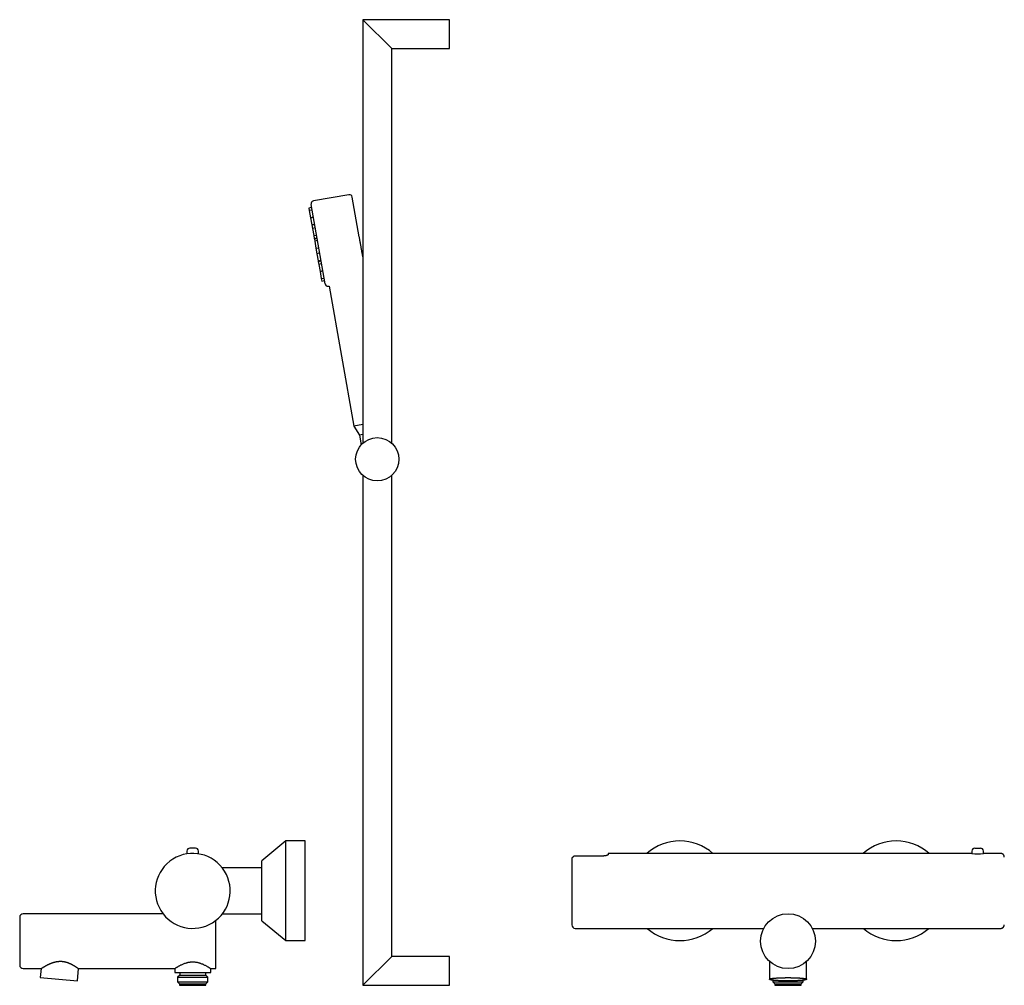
# Model space of a CAD drawing. Header units: millimetres. Extents: x 8 to 1188, y 12 to 1567.
# Tile 12 of 14: x 27 to 710, y 897 to 1567. Entities that reach past the tile are written whole.
import ezdxf

# ---------------------------------------------------------------- set-up
doc = ezdxf.new("R2010")
doc.units = ezdxf.units.MM

msp = doc.modelspace()

# ---------------------------------------------------------------- linework, layer by layer
at = {"color": 7, "linetype": 'Continuous', "lineweight": 30}
for p, q in [((325, 1567), (265, 1567)), ((265, 1567), (265, 1273.18)), ((285, 1547), (265, 1567)), ((325, 1547), (325, 1567)), ((285, 1547), (325, 1547)), ((285, 1273.18), (285, 1547)), ((255.35, 1445.55), (230.68, 1441.2)), ((262.53, 1416.35), (257.67, 1443.93)), ((229.46, 1436.62), (227.56, 1436.28)), ((227.56, 1436.28), (227.87, 1434.53)), ((229.77, 1434.86), (227.87, 1434.53)), ((227.87, 1434.53), (228.74, 1429.59)), ((238.78, 1383.73), (229.06, 1438.88)), ((228.74, 1429.59), (230.64, 1429.93)), ((230.65, 1429.89), (228.74, 1429.56)), ((228.74, 1429.59), (228.74, 1429.56)), ((228.74, 1429.56), (229.61, 1424.62)), ((229.61, 1424.62), (231.52, 1424.96)), ((231.52, 1424.95), (229.61, 1424.61)), ((229.61, 1424.62), (229.61, 1424.61)), ((229.61, 1424.61), (230.05, 1422.14)), ((231.95, 1422.47), (230.05, 1422.14)), ((230.05, 1422.14), (230.92, 1417.2)), ((230.92, 1417.2), (232.82, 1417.54)), ((230.92, 1417.2), (231.27, 1415.22)), ((231.27, 1415.22), (233.17, 1415.56)), ((231.27, 1415.22), (231.35, 1414.79)), ((233.25, 1415.13), (231.35, 1414.79)), ((231.35, 1414.79), (231.59, 1413.39)), ((233.5, 1413.73), (231.59, 1413.39)), ((231.59, 1413.39), (232.46, 1408.46)), ((232.46, 1408.46), (234.37, 1408.79)), ((232.46, 1408.46), (233.13, 1404.65)), ((235.04, 1404.99), (233.13, 1404.65)), ((233.13, 1404.65), (234, 1399.72)), ((234, 1399.72), (235.91, 1400.05)), ((234, 1399.72), (234.07, 1399.33)), ((234.07, 1399.33), (235.98, 1399.66)), ((234.07, 1399.33), (234.44, 1397.25)), ((236.34, 1397.59), (234.44, 1397.25)), ((234.44, 1397.25), (235.31, 1392.32)), ((235.31, 1392.32), (237.21, 1392.65)), ((237.21, 1392.65), (235.31, 1392.32)), ((235.31, 1392.32), (235.31, 1392.32)), ((235.31, 1392.32), (236.18, 1387.38)), ((236.18, 1387.38), (238.08, 1387.72)), ((236.18, 1387.38), (236.48, 1385.66)), ((236.48, 1385.66), (238.39, 1386)), ((241.1, 1382.11), (241.61, 1382.2)), ((241.61, 1382.2), (258.76, 1284.93)), ((265, 1286.03), (258.76, 1284.93)), ((258.76, 1284.93), (262.67, 1278.67)), ((265, 1279.08), (262.67, 1278.67)), ((262.67, 1278.67), (263.85, 1272.03)), ((265, 1250.82), (265, 897)), ((285, 917), (285, 1250.82)), ((211.56, 997.17), (195.03, 983.31)), ((225, 997.17), (211.56, 997.17)), ((211.56, 927.99), (211.56, 997.17)), ((225, 927.99), (225, 997.17)), ((142.98, 990.17), (142.98, 988.2)), ((148.97, 992.17), (144.98, 992.17)), ((150.97, 988.22), (150.97, 990.17)), ((687.37, 990.17), (687.37, 988.52)), ((689.37, 992.17), (693.36, 992.17)), ((695.36, 988.52), (695.36, 990.17)), ((409.86, 985.45), (409.86, 948.17)), ((431.74, 986.72), (412.36, 986.72)), ((687.37, 988.52), (435.21, 988.52)), ((435.21, 988.52), (435.21, 987.81)), ((707.38, 988.52), (695.36, 988.52)), ((195.03, 978.6), (167.44, 978.6)), ((195.03, 941.85), (195.03, 983.31)), ((27, 944.15), (27, 911.11)), ((126.42, 946.65), (29.5, 946.65)), ((167.54, 946.56), (195.03, 946.56)), ((163, 908.61), (163, 942.01)), ((195.03, 941.85), (211.56, 927.99)), ((412.36, 936.52), (543.06, 936.52)), ((576.68, 936.52), (707.38, 936.52)), ((211.56, 927.99), (225, 927.99)), ((265, 897), (285, 917)), ((325, 917), (285, 917)), ((325, 897), (325, 917)), ((29.5, 908.61), (41.83, 908.61)), ((41.83, 908.61), (41.28, 902.32)), ((67.03, 900.06), (67.78, 908.61)), ((67.78, 908.61), (134.51, 908.61)), ((134.51, 908.61), (134.51, 906)), ((159.49, 908.61), (163, 908.61)), ((159.49, 906), (159.49, 908.61)), ((546.94, 913.68), (546.94, 901.19)), ((572.79, 901.19), (572.79, 913.68)), ((41.28, 902.32), (67.03, 900.06)), ((134.51, 906), (159.49, 906)), ((137.99, 903.99), (136.54, 902.54)), ((136.54, 902.54), (136.54, 899.36)), ((136.54, 902.54), (157.46, 902.54)), ((137.99, 906), (137.99, 903.99)), ((137.99, 903.99), (156.01, 903.99)), ((156.01, 903.99), (156.01, 906)), ((157.46, 902.54), (156.01, 903.99)), ((157.46, 899.36), (157.46, 902.54)), ((136.54, 899.36), (137.9, 898)), ((136.54, 899.36), (157.46, 899.36)), ((137.9, 898), (137.9, 897)), ((137.9, 898), (147, 898)), ((137.9, 897), (156.1, 897)), ((147, 898), (156.1, 898)), ((156.1, 898), (157.46, 899.36)), ((156.1, 897), (156.1, 898)), ((265, 897), (325, 897)), ((549.41, 900.53), (549.41, 899.36)), ((549.41, 899.36), (550.77, 898)), ((549.41, 899.36), (559.87, 899.36)), ((550.77, 898), (550.77, 897)), ((550.77, 898), (568.97, 898)), ((550.77, 897), (559.87, 897)), ((559.87, 899.36), (570.32, 899.36)), ((559.87, 897), (568.97, 897)), ((568.97, 898), (570.32, 899.36)), ((568.97, 897), (568.97, 898)), ((570.32, 899.36), (570.32, 900.53))]:
    msp.add_line(p, q, dxfattribs=at)
at = {"color": 7, "linetype": 'Continuous', "lineweight": 30, "flags": 128}
for points in [[(409.86, 948.17), (409.86, 947.61), (409.86, 947.07), (409.86, 946.56), (409.86, 946.06), (409.86, 945.59), (409.86, 945.14), (409.86, 944.64), (409.86, 944.17), (409.86, 943.73), (409.86, 943.31), (409.86, 942.91), (409.86, 942.54), (409.86, 942.2), (409.86, 941.88), (409.86, 941.58), (409.86, 941.32), (409.86, 941.07), (409.86, 940.84), (409.86, 940.63), (409.86, 940.42), (409.86, 940.23), (409.86, 940.05), (409.86, 939.9), (409.86, 939.76), (409.86, 939.64), (409.86, 939.54), (409.86, 939.45), (409.86, 939.37), (409.86, 939.3), (409.86, 939.25), (409.86, 939.2), (409.86, 939.16), (409.86, 939.12), (409.86, 939.1), (409.86, 939.08), (409.86, 939.06), (409.86, 939.04), (409.86, 939.03), (409.86, 939.03), (409.86, 939.02), (409.86, 939.02), (409.86, 939.02), (409.86, 939.02), (409.86, 939.02), (409.86, 939.02), (409.86, 939.02), (409.86, 939.02), (409.86, 939.02), (409.86, 939.02)], [(134.51, 908.61), (134.52, 908.62), (134.55, 908.64), (134.59, 908.66), (134.64, 908.69), (134.7, 908.73), (134.78, 908.78), (134.84, 908.83), (134.91, 908.87), (134.99, 908.92), (135.07, 908.98), (135.22, 909.07), (135.37, 909.17), (135.55, 909.28), (135.74, 909.39), (135.94, 909.52), (136.16, 909.65), (136.39, 909.79), (136.64, 909.93), (136.91, 910.09), (137.2, 910.26), (137.5, 910.42), (137.82, 910.6), (138.15, 910.77), (138.49, 910.95), (138.85, 911.13), (139.23, 911.31), (139.66, 911.52), (140.1, 911.71), (140.56, 911.91), (141.04, 912.1), (141.54, 912.28), (142.06, 912.46), (142.59, 912.62), (142.86, 912.7), (143.14, 912.78), (143.52, 912.87), (143.91, 912.96), (144.32, 913.04), (144.72, 913.11), (145.13, 913.17), (145.55, 913.21), (145.97, 913.25), (146.4, 913.27), (146.81, 913.29), (147.23, 913.28), (147.65, 913.27), (148.07, 913.25), (148.49, 913.21), (148.91, 913.16), (149.32, 913.1), (149.74, 913.03), (150.12, 912.95), (150.5, 912.87), (150.88, 912.77), (151.25, 912.67), (151.62, 912.56), (151.98, 912.45), (152.34, 912.33), (152.69, 912.2), (153.19, 912.01), (153.68, 911.81), (153.97, 911.68), (154.25, 911.56), (154.53, 911.43), (154.8, 911.3), (155.24, 911.09), (155.66, 910.87), (156.04, 910.67), (156.41, 910.48), (156.76, 910.28), (157.09, 910.09), (157.41, 909.9), (157.72, 909.73), (158, 909.56), (158.26, 909.4), (158.45, 909.28), (158.62, 909.17), (158.78, 909.07), (158.92, 908.98), (159.05, 908.89), (159.17, 908.82), (159.26, 908.76), (159.34, 908.71), (159.41, 908.67), (159.45, 908.64), (159.48, 908.62), (159.49, 908.61), (159.49, 908.61)], [(559.87, 902.32), (560.21, 902.32), (560.54, 902.31), (560.88, 902.31), (561.22, 902.31), (561.56, 902.31), (561.89, 902.3), (562.22, 902.3), (562.56, 902.29), (562.89, 902.28), (563.21, 902.28), (563.54, 902.27), (563.86, 902.26), (564.18, 902.25), (564.5, 902.24), (564.81, 902.23), (565.13, 902.22), (565.43, 902.21), (565.74, 902.19), (566.04, 902.18), (566.33, 902.16), (566.62, 902.15), (566.91, 902.13), (567.19, 902.12), (567.47, 902.1), (567.74, 902.08), (568, 902.06), (568.26, 902.05), (568.52, 902.03), (568.76, 902.01), (569.01, 901.99), (569.24, 901.96), (569.47, 901.94), (569.7, 901.92), (569.91, 901.9), (570.12, 901.87), (570.32, 901.85), (570.52, 901.83), (570.71, 901.8), (570.89, 901.78), (571.06, 901.75), (571.23, 901.73), (571.38, 901.7), (571.53, 901.67), (571.68, 901.65), (571.81, 901.62), (571.93, 901.59), (572.05, 901.57), (572.16, 901.54), (572.26, 901.51), (572.35, 901.48), (572.44, 901.45), (572.51, 901.42), (572.58, 901.39), (572.63, 901.37), (572.68, 901.34), (572.72, 901.31), (572.75, 901.28), (572.78, 901.25), (572.79, 901.22), (572.79, 901.19), (572.79, 901.16), (572.78, 901.13), (572.75, 901.1), (572.72, 901.07), (572.68, 901.04), (572.63, 901.01), (572.58, 900.98), (572.51, 900.95), (572.44, 900.93), (572.35, 900.9), (572.26, 900.87), (572.16, 900.84), (572.05, 900.81), (571.93, 900.79), (571.81, 900.76), (571.68, 900.73), (571.53, 900.7), (571.38, 900.68), (571.23, 900.65), (571.06, 900.63), (570.89, 900.6), (570.71, 900.58), (570.52, 900.55), (570.32, 900.53), (570.12, 900.5), (569.91, 900.48), (569.7, 900.46), (569.47, 900.44), (569.24, 900.41), (569.01, 900.39), (568.76, 900.37), (568.52, 900.35), (568.26, 900.33), (568, 900.31), (567.74, 900.3), (567.47, 900.28), (567.19, 900.26), (566.91, 900.24), (566.62, 900.23), (566.33, 900.21), (566.04, 900.2), (565.74, 900.19), (565.43, 900.17), (565.13, 900.16), (564.81, 900.15), (564.5, 900.14), (564.18, 900.13), (563.86, 900.12), (563.54, 900.11), (563.21, 900.1), (562.89, 900.09), (562.56, 900.09), (562.22, 900.08), (561.89, 900.08), (561.56, 900.07), (561.22, 900.07), (560.88, 900.07), (560.54, 900.06), (560.21, 900.06), (559.87, 900.06), (559.53, 900.06), (559.19, 900.06), (558.85, 900.07), (558.52, 900.07), (558.18, 900.07), (557.85, 900.08), (557.51, 900.08), (557.18, 900.09), (556.85, 900.09), (556.52, 900.1), (556.2, 900.11), (555.87, 900.12), (555.55, 900.13), (555.24, 900.14), (554.92, 900.15), (554.61, 900.16), (554.3, 900.17), (554, 900.19), (553.7, 900.2), (553.41, 900.21), (553.12, 900.23), (552.83, 900.24), (552.55, 900.26), (552.27, 900.28), (552, 900.3), (551.73, 900.31), (551.47, 900.33), (551.22, 900.35), (550.97, 900.37), (550.73, 900.39), (550.49, 900.41), (550.26, 900.44), (550.04, 900.46), (549.82, 900.48), (549.61, 900.5), (549.41, 900.53), (549.22, 900.55), (549.03, 900.58), (548.85, 900.6), (548.68, 900.63), (548.51, 900.65), (548.35, 900.68), (548.2, 900.7), (548.06, 900.73), (547.93, 900.76), (547.8, 900.79), (547.69, 900.81), (547.58, 900.84), (547.48, 900.87), (547.38, 900.9), (547.3, 900.93), (547.23, 900.95), (547.16, 900.98), (547.1, 901.01), (547.05, 901.04), (547.01, 901.07), (546.98, 901.1), (546.96, 901.13), (546.95, 901.16), (546.94, 901.19), (546.95, 901.22), (546.96, 901.25), (546.98, 901.28), (547.01, 901.31), (547.05, 901.34), (547.1, 901.37), (547.16, 901.39), (547.23, 901.42), (547.3, 901.45), (547.38, 901.48), (547.48, 901.51), (547.58, 901.54), (547.69, 901.57), (547.8, 901.59), (547.93, 901.62), (548.06, 901.65), (548.2, 901.67), (548.35, 901.7), (548.51, 901.73), (548.68, 901.75), (548.85, 901.78), (549.03, 901.8), (549.22, 901.83), (549.41, 901.85), (549.61, 901.87), (549.82, 901.9), (550.04, 901.92), (550.26, 901.94), (550.49, 901.96), (550.73, 901.99), (550.97, 902.01), (551.22, 902.03), (551.47, 902.05), (551.73, 902.06), (552, 902.08), (552.27, 902.1), (552.55, 902.12), (552.83, 902.13), (553.12, 902.15), (553.41, 902.16), (553.7, 902.18), (554, 902.19), (554.3, 902.21), (554.61, 902.22), (554.92, 902.23), (555.24, 902.24), (555.55, 902.25), (555.87, 902.26), (556.2, 902.27), (556.52, 902.28), (556.85, 902.28), (557.18, 902.29), (557.51, 902.3), (557.85, 902.3), (558.18, 902.31), (558.52, 902.31), (558.85, 902.31), (559.19, 902.31), (559.53, 902.32), (559.87, 902.32)]]:
    msp.add_lwpolyline(points, dxfattribs=at)
at = {"color": 7, "linetype": 'Continuous', "lineweight": 30}
for centre, radius in [((275, 1262), 15), ((559.87, 927.63), 19.02)]:
    msp.add_circle(centre, radius, dxfattribs=at)
for centre, radius, start, end in [((231.03, 1439.23), 2, 100, 190), ((255.7, 1443.58), 2, 10, 100), ((240.75, 1384.08), 2, 190, 280), ((484.87, 962.58), 34.59, 90, 131.42525), ((484.87, 962.58), 34.59, 48.57475, 90), ((634.87, 962.58), 34.59, 90, 131.42525), ((634.87, 962.58), 34.59, 48.57475, 90), ((144.98, 990.17), 2, 90, 180), ((148.97, 990.17), 2, 0, 90), ((689.37, 990.17), 2, 90, 180), ((693.36, 990.17), 2, 0, 90), ((147.01, 962.52), 26, 37.62834, 217.62834), ((691.37, 1013.65), 25.45, 260.96717, 279.03283), ((147.01, 962.52), 26, 217.62834, 37.62834), ((29.5, 944.15), 2.5, 90, 180), ((412.36, 939.02), 2.5, 180, 270), ((484.87, 962.58), 34.59, 228.88876, 311.11124), ((634.87, 962.58), 34.59, 228.88876, 311.11124), ((29.5, 911.11), 2.5, 180, 270)]:
    msp.add_arc(centre, radius, start, end, dxfattribs=at)
for points, knots in [([(265, 1402.34), (264.99, 1402.42), (264.93, 1402.73), (264.83, 1403.29), (264.71, 1404.01), (264.58, 1404.73), (264.45, 1405.44), (264.33, 1406.16), (264.2, 1406.89), (264.07, 1407.65), (263.93, 1408.42), (263.79, 1409.22), (263.65, 1410.02), (263.5, 1410.83), (263.36, 1411.64), (263.22, 1412.45), (263.08, 1413.24), (262.94, 1414.01), (262.81, 1414.79), (262.67, 1415.57), (262.58, 1416.09), (262.53, 1416.35)], [0, 0, 0, 0, 0.017912, 0.074261, 0.13061, 0.18374, 0.236869, 0.289999, 0.343128, 0.396257, 0.452607, 0.508956, 0.565305, 0.621654, 0.678003, 0.734352, 0.787482, 0.840611, 0.893741, 0.94687, 1, 1, 1, 1]), ([(410.24, 985.45), (410.22, 985.45), (410.18, 985.45), (410.11, 985.45), (410.04, 985.45), (409.97, 985.45), (409.92, 985.45), (409.89, 985.45), (409.87, 985.45), (409.86, 985.45), (409.86, 985.45), (409.86, 985.45)], [0, 0, 0, 0, 0.061692, 0.123427, 0.247373, 0.371524, 0.496666, 0.621906, 0.747883, 0.873904, 1, 1, 1, 1]), ([(412.36, 986.72), (412.29, 986.72), (412.16, 986.71), (411.96, 986.69), (411.77, 986.64), (411.58, 986.58), (411.39, 986.51), (411.21, 986.42), (411.04, 986.32), (410.88, 986.2), (410.73, 986.07), (410.58, 985.92), (410.45, 985.76), (410.33, 985.6), (410.27, 985.5), (410.24, 985.45)], [0, 0, 0, 0, 0.075951, 0.151902, 0.230118, 0.308335, 0.384267, 0.4602, 0.538228, 0.616259, 0.694314, 0.772373, 0.852427, 0.932485, 1, 1, 1, 1]), ([(435.21, 987.81), (435.21, 987.78), (435.2, 987.73), (435.16, 987.66), (435.1, 987.58), (435.01, 987.49), (434.89, 987.41), (434.75, 987.33), (434.59, 987.25), (434.41, 987.17), (434.2, 987.09), (433.98, 987.02), (433.73, 986.95), (433.48, 986.89), (433.21, 986.84), (432.93, 986.8), (432.65, 986.76), (432.35, 986.74), (432.05, 986.72), (431.84, 986.72), (431.74, 986.72)], [0, 0, 0, 0, 0.055844, 0.11189, 0.16794, 0.223791, 0.279613, 0.335632, 0.391648, 0.447467, 0.503643, 0.560034, 0.616414, 0.672574, 0.7267, 0.781047, 0.835381, 0.889491, 0.944746, 1, 1, 1, 1]), ([(709.88, 986.02), (709.88, 986.08), (709.87, 986.22), (709.84, 986.45), (709.79, 986.68), (709.71, 986.92), (709.61, 987.15), (709.49, 987.37), (709.34, 987.58), (709.17, 987.77), (708.98, 987.95), (708.77, 988.1), (708.55, 988.23), (708.32, 988.34), (708.08, 988.42), (707.84, 988.48), (707.61, 988.51), (707.45, 988.52), (707.38, 988.52)], [0, 0, 0, 0, 0.049326, 0.109043, 0.170591, 0.233755, 0.29828, 0.362689, 0.427813, 0.493319, 0.558862, 0.62542, 0.6913, 0.756166, 0.819713, 0.881676, 0.941831, 1, 1, 1, 1]), ([(707.38, 936.52), (707.45, 936.52), (707.61, 936.53), (707.84, 936.56), (708.08, 936.62), (708.31, 936.7), (708.54, 936.8), (708.76, 936.93), (708.97, 937.08), (709.16, 937.26), (709.33, 937.45), (709.48, 937.66), (709.61, 937.89), (709.71, 938.12), (709.79, 938.35), (709.84, 938.59), (709.87, 938.81), (709.88, 938.96), (709.88, 939.02)], [0, 0, 0, 0, 0.058043, 0.118064, 0.179885, 0.243286, 0.308002, 0.372551, 0.437763, 0.503302, 0.568821, 0.635299, 0.701044, 0.765724, 0.829041, 0.890736, 0.950592, 1, 1, 1, 1]), ([(41.83, 908.61), (41.84, 908.61), (41.84, 908.62), (41.87, 908.63), (41.91, 908.66), (41.97, 908.7), (42.06, 908.75), (42.15, 908.82), (42.27, 908.89), (42.4, 908.97), (42.55, 909.06), (42.71, 909.16), (42.89, 909.27), (43.08, 909.39), (43.28, 909.51), (43.5, 909.64), (43.74, 909.78), (44.01, 909.94), (44.28, 910.1), (44.53, 910.24), (44.74, 910.36), (44.96, 910.48), (45.18, 910.6), (45.41, 910.72), (45.64, 910.85), (45.88, 910.97), (46.19, 911.14), (46.57, 911.33), (47.03, 911.55), (47.5, 911.77), (47.98, 911.98), (48.48, 912.19), (49, 912.4), (49.54, 912.6), (50.09, 912.79), (50.6, 912.95), (51.06, 913.09), (51.48, 913.2), (51.9, 913.3), (52.33, 913.39), (52.77, 913.47), (53.22, 913.54), (53.67, 913.59), (54.12, 913.64), (54.57, 913.67), (55.02, 913.68), (55.47, 913.68), (55.93, 913.67), (56.38, 913.64), (56.84, 913.59), (57.29, 913.53), (57.72, 913.46), (58.13, 913.38), (58.51, 913.3), (58.89, 913.21), (59.26, 913.11), (59.63, 913), (60, 912.88), (60.35, 912.76), (60.75, 912.61), (61.18, 912.44), (61.64, 912.24), (62.09, 912.04), (62.53, 911.83), (62.96, 911.62), (63.37, 911.41), (63.77, 911.19), (64.15, 910.97), (64.52, 910.76), (64.86, 910.56), (65.19, 910.35), (65.51, 910.16), (65.81, 909.97), (66.09, 909.78), (66.35, 909.61), (66.56, 909.46), (66.73, 909.35), (66.86, 909.26), (66.99, 909.17), (67.12, 909.08), (67.23, 909), (67.34, 908.93), (67.43, 908.86), (67.51, 908.8), (67.59, 908.75), (67.65, 908.71), (67.7, 908.68), (67.73, 908.65), (67.75, 908.63), (67.77, 908.62), (67.78, 908.61), (67.78, 908.61), (67.78, 908.61)], [0, 0, 0, 0, 0.011025, 0.022051, 0.033168, 0.044285, 0.055539, 0.066793, 0.078136, 0.089479, 0.100484, 0.111489, 0.122565, 0.133641, 0.144816, 0.155992, 0.167229, 0.178466, 0.193558, 0.201899, 0.21024, 0.2186, 0.226961, 0.235379, 0.243797, 0.252233, 0.26067, 0.276075, 0.29058, 0.305149, 0.31974, 0.334472, 0.349229, 0.364134, 0.379068, 0.394079, 0.404706, 0.415333, 0.426018, 0.436703, 0.44749, 0.458276, 0.469144, 0.480011, 0.490667, 0.501323, 0.512073, 0.522823, 0.533723, 0.544622, 0.555622, 0.566622, 0.576119, 0.58563, 0.595217, 0.604805, 0.614445, 0.624085, 0.633794, 0.643514, 0.656879, 0.670312, 0.683769, 0.697366, 0.710986, 0.724743, 0.738524, 0.752369, 0.765879, 0.779453, 0.793049, 0.806784, 0.820544, 0.834448, 0.84838, 0.862386, 0.870766, 0.879152, 0.888452, 0.897751, 0.90709, 0.916429, 0.925892, 0.935355, 0.944865, 0.954374, 0.963095, 0.971826, 0.97886, 0.985893, 0.992947, 1, 1, 1, 1])]:
    msp.add_open_spline(points, degree=3, knots=knots, dxfattribs=at)

doc.saveas('drawing.dxf')
